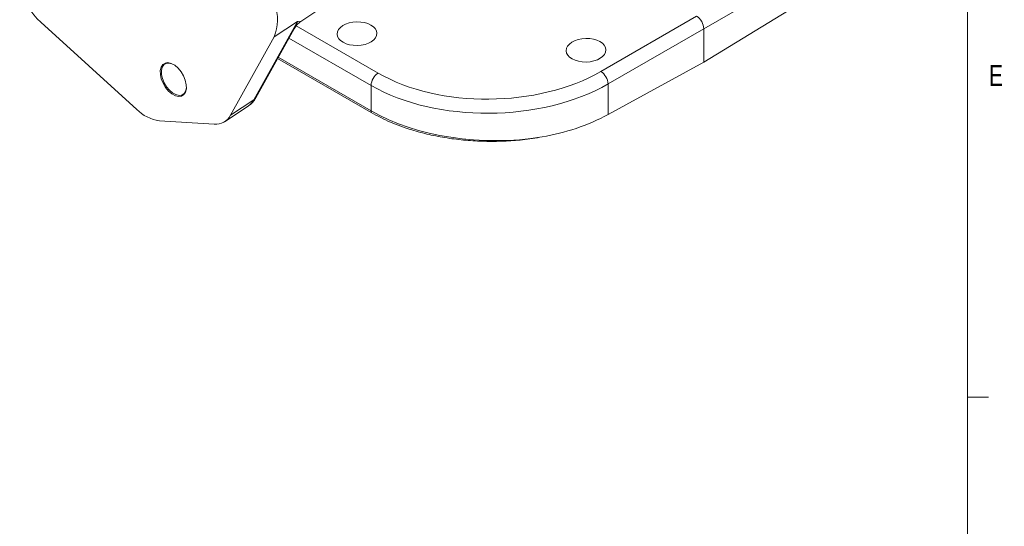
# Model space of a CAD drawing. Header units: inches. Extents: x 0.3 to 33.9, y 0.2 to 21.7.
# Tile 14 of 18: x 27.9 to 33.7, y 13.7 to 16.6. Entities that reach past the tile are written whole.
import ezdxf

# ---------------------------------------------------------------- set-up
doc = ezdxf.new("R2010")
doc.units = ezdxf.units.IN
doc.header["$MEASUREMENT"] = 0
doc.layers.add('SLD-0', color=7, linetype='Continuous', lineweight=15)
doc.styles.add('SLDTEXTSTYLE0', font='TXT', dxfattribs={"width": 0.75})

msp = doc.modelspace()

# ---------------------------------------------------------------- linework, layer by layer
at = {"color": 7, "linetype": 'Continuous', "lineweight": 15}
for p, q in [((31.9713, 16.5796), (32.5058, 16.8881)), ((29.599, 16.6224), (29.7104, 16.6966)), ((32.5058, 16.7082), (31.9713, 16.3831)), ((31.9289, 16.653), (31.3657, 16.3279)), ((28.6325, 16.1044), (28.0683, 16.6179)), ((29.3226, 16.1605), (29.5786, 16.6229)), ((29.3348, 16.1735), (29.5597, 16.5797)), ((29.4418, 16.5322), (29.5786, 16.6229)), ((31.4081, 16.2544), (31.9713, 16.5796)), ((31.9713, 16.3831), (31.9713, 16.5796)), ((29.4418, 16.5322), (29.1858, 16.0699)), ((30.0137, 16.0857), (29.4624, 16.404)), ((31.9713, 16.3831), (31.4081, 16.0745)), ((30.0127, 16.2454), (30.0127, 16.0959)), ((31.4081, 16.0745), (31.4081, 16.2544)), ((29.153, 16.0335), (29.2912, 16.1255)), ((29.3226, 16.1605), (29.1858, 16.0699)), ((29.0893, 16.0177), (28.7664, 16.0378))]:
    msp.add_line(p, q, dxfattribs=at)
at = {"color": 8, "linetype": 'Continuous', "lineweight": 15}
for p, q in [((30.054, 16.3182), (29.5717, 16.5967)), ((29.5292, 16.5245), (30.0127, 16.2454)), ((30.0127, 16.0959), (29.4664, 16.4112))]:
    msp.add_line(p, q, dxfattribs=at)
at = {"color": 7, "linetype": 'Continuous', "lineweight": 15, "flags": 128}
for points in [[(28.8796, 16.1806), (28.8968, 16.1828), (28.9107, 16.1917), (28.9203, 16.2067), (28.925, 16.2266), (28.9244, 16.2502), (28.9187, 16.2758), (28.9081, 16.3018), (28.8935, 16.3262), (28.8758, 16.3476), (28.8562, 16.3643), (28.836, 16.3753), (28.8167, 16.3799), (28.7995, 16.3776), (28.7856, 16.3687), (28.776, 16.3538), (28.7713, 16.3339), (28.7718, 16.3103), (28.7776, 16.2846), (28.7881, 16.2587), (28.8028, 16.2342), (28.8205, 16.2129), (28.8401, 16.1961), (28.8603, 16.1851), (28.8796, 16.1806)], [(28.9254, 16.2377), (28.925, 16.2311), (28.9205, 16.2121), (28.9113, 16.1978), (28.8981, 16.1893), (28.8817, 16.1872), (28.8632, 16.1915), (28.844, 16.202), (28.8253, 16.218), (28.8084, 16.2384), (28.7944, 16.2617), (28.7843, 16.2865), (28.7789, 16.3109), (28.7784, 16.3334), (28.7828, 16.3525), (28.792, 16.3667), (28.8053, 16.3752), (28.8217, 16.3773), (28.8401, 16.373), (28.8499, 16.3684)]]:
    msp.add_lwpolyline(points, dxfattribs=at)
at = {"color": 7, "linetype": 'Continuous', "lineweight": 15}
for centre, radius, start, end in [((28.3821, 16.9541), 0.46, 197.61777, 226.97862), ((29.2123, 16.63), 0.2494, 336.92212, 21.49074), ((30.1051, 16.2411), 0.0926, 123.54035, 177.32575), ((31.3116, 16.2477), 0.0967, 3.99228, 56.00772), ((28.797, 16.2675), 0.2317, 224.73771, 262.40545), ((29.0985, 16.116), 0.0987, 264.69336, 332.16888), ((30.0601, 16.0956), 0.0474, 179.64002, 192.06924), ((30.803, 17.2183), 1.294, 279.67825, 297.88367)]:
    msp.add_arc(centre, radius, start, end, dxfattribs=at)
at = {"color": 8, "linetype": 'Continuous', "lineweight": 15}
for centre, radius, start, end in [((29.3025, 16.1914), 0.0369, 303.00288, 330.89844), ((29.236, 16.2068), 0.0982, 304.15776, 331.87936)]:
    msp.add_arc(centre, radius, start, end, dxfattribs=at)
at = {"color": 7, "linetype": 'Continuous', "lineweight": 15}
for centre, major_axis, ratio, start_param, end_param in [((31.9289, 16.604), (-0.03, 0.052), 0.577777, 3.927415, 5.497526), ((30.7187, 16.7221), (0.9399, 0.0219), 0.592198, 3.913199, 5.457816), ((30.7198, 16.6737), (0.9999, 0.0219), 0.591316, 3.914067, 5.458684), ((30.7198, 16.484), (0.9999, -0.0208), 0.562909, 3.938703, 5.029556)]:
    msp.add_ellipse(centre, major_axis=major_axis, ratio=ratio, start_param=start_param, end_param=end_param, dxfattribs=at)
for centre in [(29.9297, 16.5505), (31.2778, 16.453)]:
    msp.add_ellipse(centre, major_axis=(0.1172, 0.0027), ratio=0.592198, dxfattribs=at)
at = {"color": 8, "linetype": 'Continuous', "lineweight": 15}
for points, knots in [([(29.5786, 16.6229), (29.5757, 16.6148), (29.5701, 16.5996), (29.563, 16.5861), (29.5597, 16.5798)], [0, 0, 0, 0, 0.535565, 1, 1, 1, 1]), ([(29.5786, 16.6229), (29.5822, 16.622), (29.5891, 16.6204), (29.5957, 16.6206), (29.5979, 16.6221), (29.5988, 16.6227)], [0, 0, 0, 0, 0.4033124, 0.7681457, 1, 1, 1, 1])]:
    msp.add_open_spline(points, degree=3, knots=knots, dxfattribs=at)
at = {"color": 7, "linetype": 'Continuous', "lineweight": 15}
for points, knots in [([(29.5597, 16.5798), (29.5646, 16.5875), (29.575, 16.6041), (29.5909, 16.6162), (29.5993, 16.6227)], [0, 0, 0, 0, 0.465478, 1, 1, 1, 1]), ([(29.2913, 16.1259), (29.2983, 16.1312), (29.3127, 16.142), (29.3267, 16.1589), (29.3326, 16.1705), (29.3342, 16.1739)], [0, 0, 0, 0, 0.405393, 0.828558, 1, 1, 1, 1]), ([(31.0205, 15.9427), (30.9818, 15.9365), (30.9072, 15.9246), (30.793, 15.9166), (30.681, 15.9155), (30.5693, 15.9217), (30.4597, 15.9352), (30.3532, 15.9556), (30.2403, 15.9857), (30.1236, 16.0275), (30.0503, 16.0663), (30.0137, 16.0857)], [0, 0, 0, 0, 0.110367, 0.212962, 0.315885, 0.418482, 0.52113, 0.624104, 0.726755, 0.863377, 1, 1, 1, 1])]:
    msp.add_open_spline(points, degree=3, knots=knots, dxfattribs=at)
at = {"layer": 'SLD-0'}
for p, q in [((33.5229, 0.4106), (33.5229, 21.4106)), ((33.5229, 14.4106), (33.6479, 14.4106))]:
    msp.add_line(p, q, dxfattribs=at)

# ---------------------------------------------------------------- texts
at = {"color": 7, "linetype": 'Continuous', "lineweight": 0, "insert": (33.6495, 16.3669), "char_height": 0.125, "attachment_point": 1, "style": 'SLDTEXTSTYLE0'}
msp.add_mtext('E', dxfattribs=at)

doc.saveas('drawing.dxf')
